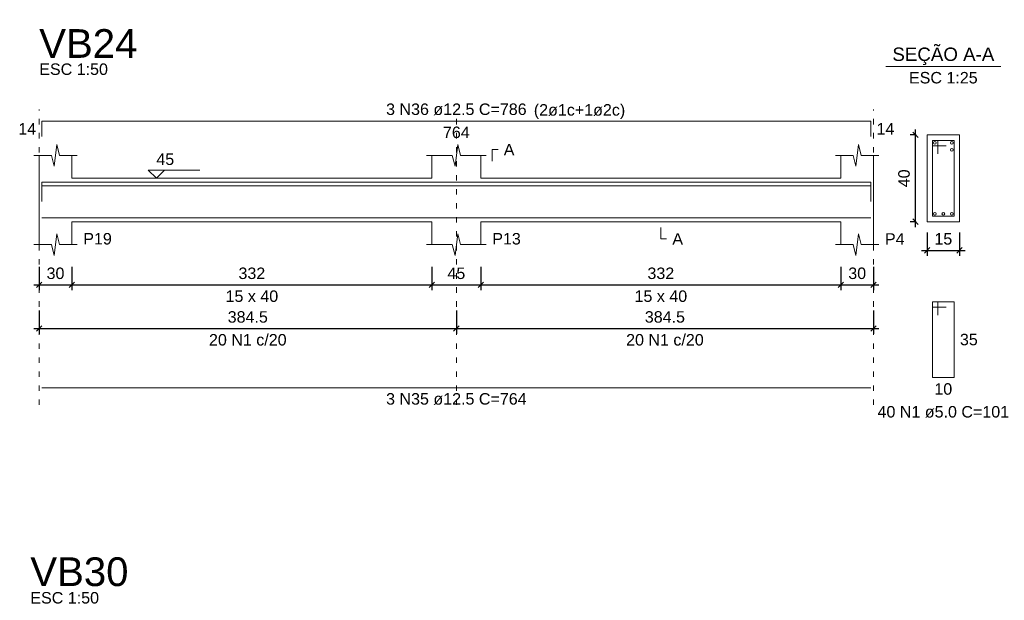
# Model space of a CAD drawing. Header units: millimetres. Extents: x 10906 to 25863, y 1966 to 4861.
# Tile 61 of 163: x 11279 to 11297, y 3006 to 3017. Entities that reach past the tile are written whole.
import ezdxf

# ---------------------------------------------------------------- set-up
doc = ezdxf.new("R2010")
doc.units = ezdxf.units.MM
doc.linetypes.add('DOT2', pattern=[3.175, 0, -3.175])
for name, color, linetype, lineweight in [('Descrição da armadura', 7, 'Continuous', 5), ('DT-Barras na forma', 40, 'Continuous', 5), ('DT-Barras no corte', 5, 'Continuous', 5), ('DT-Barras rebatidas', 40, 'Continuous', 5), ('DT-Cotas', 4, 'Continuous', 5), ('DT-Forma', 5, 'Continuous', 5), ('DT-Pontilhado', 7, 'DOT2', 5), ('DT-Textos', 7, 'Continuous', 5), ('DT-Título', 7, 'Continuous', 20), ('Textos armaduras', 7, 'Continuous', 5)]:
    doc.layers.add(name, color=color, linetype=linetype, lineweight=lineweight)
doc.styles.add('Arial', font='arial.ttf')
doc.styles.get("Standard").update_dxf_attribs({"font": 'arial.ttf'})
doc.dimstyles.new('UM_25.000000', dxfattribs={"dimtxt": 0.18, "dimasz": 0.1, "dimexe": 0.1, "dimexo": 0.2, "dimgap": 0, "dimtad": 1, "dimtih": 1, "dimtoh": 1, "dimdec": 1, "dimlfac": 25, "dimzin": 0, "dimdsep": 46, "dimtxsty": 'Standard', "dimcen": 0.09, "dimdle": 0.1, "dimclrd": 256, "dimclre": 256, "dimclrt": 7, "dimadec": 1, "dimazin": 2, "dimtfac": 1, "dimtdec": 1, "dimtofl": 0, "dimtmove": 0, "dimatfit": 3, "dimfxl": 1, "dimtolj": 1, "dimarcsym": 0})
doc.dimstyles.new('UM_50.000000', dxfattribs={"dimtxt": 0.18, "dimasz": 0.2, "dimexe": 0.2, "dimexo": 0.5, "dimgap": 0, "dimtad": 1, "dimtih": 1, "dimtoh": 1, "dimlfac": 50, "dimzin": 0, "dimdsep": 46, "dimtxsty": 'Standard', "dimcen": 0.09, "dimdle": 0.2, "dimclrd": 256, "dimclre": 256, "dimclrt": 7, "dimazin": 0, "dimtfac": 1, "dimtofl": 0, "dimtmove": 0, "dimatfit": 3, "dimfxl": 1, "dimtolj": 1, "dimtzin": 0, "dimarcsym": 0})

# ---------------------------------------------------------------- blocks, each defined once
blk = doc.blocks.new('_Oblique')
at = {"color": 0, "linetype": 'ByBlock', "lineweight": -2}
blk.add_line((-0.5, -0.5), (0.5, 0.5), dxfattribs=at)
blk = doc.blocks.new('*D227')
at = {"layer": 'Defpoints', "color": 0, "transparency": 16777216}
for p in [(11279.37, 3012.349), (11279.97, 3012.349), (11279.97, 3011.819)]:
    blk.add_point(p, dxfattribs=at)
at = {"layer": 'DT-Cotas', "lineweight": -2, "transparency": 16777216}
for p, q in [((11279.37, 3012.149), (11279.37, 3011.719)), ((11279.97, 3012.149), (11279.97, 3011.719)), ((11279.27, 3011.819), (11280.07, 3011.819))]:
    blk.add_line(p, q, dxfattribs=at)
at = {"layer": 'DT-Cotas', "lineweight": -2, "transparency": 16777216, "xscale": 0.1, "yscale": 0.1, "zscale": 0.1, "rotation": 180}
blk.add_blockref('_Oblique', (11279.37, 3011.819), dxfattribs=at)
at = {"layer": 'DT-Cotas', "lineweight": -2, "transparency": 16777216, "xscale": 0.1, "yscale": 0.1, "zscale": 0.1}
blk.add_blockref('_Oblique', (11279.97, 3011.819), dxfattribs=at)
at = {"layer": 'DT-Cotas', "color": 7, "transparency": 16777216, "insert": (11279.67, 3012.031), "char_height": 0.2118, "attachment_point": 5, "rotation": 0.0057, "style": 'Arial'}
blk.add_mtext('\\A1;30', dxfattribs=at)
blk = doc.blocks.new('*D228')
at = {"layer": 'Defpoints', "color": 0, "transparency": 16777216}
for p in [(11279.97, 3012.349), (11286.61, 3012.349), (11286.61, 3011.819)]:
    blk.add_point(p, dxfattribs=at)
at = {"layer": 'DT-Cotas', "lineweight": -2, "transparency": 16777216}
for p, q in [((11279.97, 3012.149), (11279.97, 3011.719)), ((11286.61, 3012.149), (11286.61, 3011.719)), ((11279.87, 3011.819), (11286.71, 3011.819))]:
    blk.add_line(p, q, dxfattribs=at)
at = {"layer": 'DT-Cotas', "lineweight": -2, "transparency": 16777216, "xscale": 0.1, "yscale": 0.1, "zscale": 0.1, "rotation": 180}
blk.add_blockref('_Oblique', (11279.97, 3011.819), dxfattribs=at)
at = {"layer": 'DT-Cotas', "lineweight": -2, "transparency": 16777216, "xscale": 0.1, "yscale": 0.1, "zscale": 0.1}
blk.add_blockref('_Oblique', (11286.61, 3011.819), dxfattribs=at)
at = {"layer": 'DT-Cotas', "color": 7, "transparency": 16777216, "insert": (11283.29, 3012.031), "char_height": 0.2118, "attachment_point": 5, "rotation": 0.0057, "style": 'Arial'}
blk.add_mtext('\\A1;332', dxfattribs=at)
blk = doc.blocks.new('*D229')
at = {"layer": 'Defpoints', "color": 0, "transparency": 16777216}
for p in [(11286.61, 3012.349), (11287.51, 3012.349), (11287.51, 3011.819)]:
    blk.add_point(p, dxfattribs=at)
at = {"layer": 'DT-Cotas', "lineweight": -2, "transparency": 16777216}
for p, q in [((11286.61, 3012.149), (11286.61, 3011.719)), ((11287.51, 3012.149), (11287.51, 3011.719)), ((11286.51, 3011.819), (11287.61, 3011.819))]:
    blk.add_line(p, q, dxfattribs=at)
at = {"layer": 'DT-Cotas', "lineweight": -2, "transparency": 16777216, "xscale": 0.1, "yscale": 0.1, "zscale": 0.1, "rotation": 180}
blk.add_blockref('_Oblique', (11286.61, 3011.819), dxfattribs=at)
at = {"layer": 'DT-Cotas', "lineweight": -2, "transparency": 16777216, "xscale": 0.1, "yscale": 0.1, "zscale": 0.1}
blk.add_blockref('_Oblique', (11287.51, 3011.819), dxfattribs=at)
at = {"layer": 'DT-Cotas', "color": 7, "transparency": 16777216, "insert": (11287.06, 3012.031), "char_height": 0.2118, "attachment_point": 5, "rotation": 0.0057, "style": 'Arial'}
blk.add_mtext('\\A1;45', dxfattribs=at)
blk = doc.blocks.new('*D230')
at = {"layer": 'Defpoints', "color": 0, "transparency": 16777216}
for p in [(11287.51, 3012.349), (11294.15, 3012.349), (11294.15, 3011.819)]:
    blk.add_point(p, dxfattribs=at)
at = {"layer": 'DT-Cotas', "lineweight": -2, "transparency": 16777216}
for p, q in [((11287.51, 3012.149), (11287.51, 3011.719)), ((11294.15, 3012.149), (11294.15, 3011.719)), ((11287.41, 3011.819), (11294.25, 3011.819))]:
    blk.add_line(p, q, dxfattribs=at)
at = {"layer": 'DT-Cotas', "lineweight": -2, "transparency": 16777216, "xscale": 0.1, "yscale": 0.1, "zscale": 0.1, "rotation": 180}
blk.add_blockref('_Oblique', (11287.51, 3011.819), dxfattribs=at)
at = {"layer": 'DT-Cotas', "lineweight": -2, "transparency": 16777216, "xscale": 0.1, "yscale": 0.1, "zscale": 0.1}
blk.add_blockref('_Oblique', (11294.15, 3011.819), dxfattribs=at)
at = {"layer": 'DT-Cotas', "color": 7, "transparency": 16777216, "insert": (11290.83, 3012.031), "char_height": 0.2118, "attachment_point": 5, "rotation": 0.0057, "style": 'Arial'}
blk.add_mtext('\\A1;332', dxfattribs=at)
blk = doc.blocks.new('*D231')
at = {"layer": 'Defpoints', "color": 0, "transparency": 16777216}
for p in [(11294.15, 3012.349), (11294.75, 3012.349), (11294.75, 3011.819)]:
    blk.add_point(p, dxfattribs=at)
at = {"layer": 'DT-Cotas', "lineweight": -2, "transparency": 16777216}
for p, q in [((11294.15, 3012.149), (11294.15, 3011.719)), ((11294.75, 3012.149), (11294.75, 3011.719)), ((11294.05, 3011.819), (11294.85, 3011.819))]:
    blk.add_line(p, q, dxfattribs=at)
at = {"layer": 'DT-Cotas', "lineweight": -2, "transparency": 16777216, "xscale": 0.1, "yscale": 0.1, "zscale": 0.1, "rotation": 180}
blk.add_blockref('_Oblique', (11294.15, 3011.819), dxfattribs=at)
at = {"layer": 'DT-Cotas', "lineweight": -2, "transparency": 16777216, "xscale": 0.1, "yscale": 0.1, "zscale": 0.1}
blk.add_blockref('_Oblique', (11294.75, 3011.819), dxfattribs=at)
at = {"layer": 'DT-Cotas', "color": 7, "transparency": 16777216, "insert": (11294.45, 3012.031), "char_height": 0.2118, "attachment_point": 5, "rotation": 0.0057, "style": 'Arial'}
blk.add_mtext('\\A1;30', dxfattribs=at)
blk = doc.blocks.new('*D232')
at = {"layer": 'Defpoints', "color": 0, "transparency": 16777216}
for p in [(11279.37, 3011.544), (11287.06, 3011.544), (11287.06, 3011.014)]:
    blk.add_point(p, dxfattribs=at)
at = {"layer": 'DT-Cotas', "lineweight": -2, "transparency": 16777216}
for p, q in [((11279.37, 3011.344), (11279.37, 3010.914)), ((11287.06, 3011.344), (11287.06, 3010.914)), ((11279.27, 3011.014), (11287.16, 3011.014))]:
    blk.add_line(p, q, dxfattribs=at)
at = {"layer": 'DT-Cotas', "lineweight": -2, "transparency": 16777216, "xscale": 0.1, "yscale": 0.1, "zscale": 0.1, "rotation": 180}
blk.add_blockref('_Oblique', (11279.37, 3011.014), dxfattribs=at)
at = {"layer": 'DT-Cotas', "lineweight": -2, "transparency": 16777216, "xscale": 0.1, "yscale": 0.1, "zscale": 0.1}
blk.add_blockref('_Oblique', (11287.06, 3011.014), dxfattribs=at)
at = {"layer": 'DT-Cotas', "color": 7, "transparency": 16777216, "insert": (11283.215, 3011.226), "char_height": 0.2118, "attachment_point": 5, "rotation": 0.0057, "style": 'Arial'}
blk.add_mtext('\\A1;384.5', dxfattribs=at)
blk = doc.blocks.new('*D233')
at = {"layer": 'Defpoints', "color": 0, "transparency": 16777216}
for p in [(11287.06, 3011.544), (11294.75, 3011.544), (11294.75, 3011.014)]:
    blk.add_point(p, dxfattribs=at)
at = {"layer": 'DT-Cotas', "lineweight": -2, "transparency": 16777216}
for p, q in [((11287.06, 3011.344), (11287.06, 3010.914)), ((11294.75, 3011.344), (11294.75, 3010.914)), ((11286.96, 3011.014), (11294.85, 3011.014))]:
    blk.add_line(p, q, dxfattribs=at)
at = {"layer": 'DT-Cotas', "lineweight": -2, "transparency": 16777216, "xscale": 0.1, "yscale": 0.1, "zscale": 0.1, "rotation": 180}
blk.add_blockref('_Oblique', (11287.06, 3011.014), dxfattribs=at)
at = {"layer": 'DT-Cotas', "lineweight": -2, "transparency": 16777216, "xscale": 0.1, "yscale": 0.1, "zscale": 0.1}
blk.add_blockref('_Oblique', (11294.75, 3011.014), dxfattribs=at)
at = {"layer": 'DT-Cotas', "color": 7, "transparency": 16777216, "insert": (11290.905, 3011.226), "char_height": 0.2118, "attachment_point": 5, "rotation": 0.0057, "style": 'Arial'}
blk.add_mtext('\\A1;384.5', dxfattribs=at)
blk = doc.blocks.new('*D234')
at = {"layer": 'Defpoints', "color": 0, "transparency": 16777216}
for p in [(11295.526, 3014.584), (11295.738, 3014.584), (11295.738, 3012.984)]:
    blk.add_point(p, dxfattribs=at)
at = {"layer": 'DT-Cotas', "lineweight": -2, "transparency": 16777216}
for p, q in [((11295.538, 3014.584), (11295.426, 3014.584)), ((11295.526, 3012.884), (11295.526, 3014.684)), ((11295.538, 3012.984), (11295.426, 3012.984))]:
    blk.add_line(p, q, dxfattribs=at)
at = {"layer": 'DT-Cotas', "lineweight": -2, "transparency": 16777216, "xscale": 0.1, "yscale": 0.1, "zscale": 0.1}
for p, rotation in [((11295.526, 3014.584), 90), ((11295.526, 3012.984), 270)]:
    blk.add_blockref('_Oblique', p, dxfattribs=dict(at, rotation=rotation))
at = {"layer": 'DT-Cotas', "color": 7, "transparency": 16777216, "insert": (11295.314, 3013.784), "char_height": 0.2118, "attachment_point": 5, "rotation": 90, "style": 'Arial'}
blk.add_mtext('\\A1;40', dxfattribs=at)
blk = doc.blocks.new('*D235')
at = {"layer": 'Defpoints', "color": 0, "transparency": 16777216}
for p in [(11295.738, 3012.984), (11296.338, 3012.984), (11296.338, 3012.455)]:
    blk.add_point(p, dxfattribs=at)
at = {"layer": 'DT-Cotas', "lineweight": -2, "transparency": 16777216}
for p, q in [((11295.738, 3012.784), (11295.738, 3012.355)), ((11296.338, 3012.784), (11296.338, 3012.355)), ((11295.638, 3012.455), (11296.438, 3012.455))]:
    blk.add_line(p, q, dxfattribs=at)
at = {"layer": 'DT-Cotas', "lineweight": -2, "transparency": 16777216, "xscale": 0.1, "yscale": 0.1, "zscale": 0.1, "rotation": 180}
blk.add_blockref('_Oblique', (11295.738, 3012.455), dxfattribs=at)
at = {"layer": 'DT-Cotas', "lineweight": -2, "transparency": 16777216, "xscale": 0.1, "yscale": 0.1, "zscale": 0.1}
blk.add_blockref('_Oblique', (11296.338, 3012.455), dxfattribs=at)
at = {"layer": 'DT-Cotas', "color": 7, "transparency": 16777216, "insert": (11296.038, 3012.666), "char_height": 0.2118, "attachment_point": 5, "rotation": 0.0057, "style": 'Arial'}
blk.add_mtext('\\A1;15', dxfattribs=at)

msp = doc.modelspace()

# ---------------------------------------------------------------- linework, layer by layer
at = {"layer": 'DT-Barras na forma'}
for p, q in [((11295.93803, 3014.48405), (11295.83803, 3014.48405)), ((11295.83803, 3014.48405), (11295.83803, 3013.08405)), ((11296.23803, 3014.48405), (11295.83803, 3014.48405)), ((11295.83803, 3014.48405), (11295.83803, 3014.38405)), ((11295.83803, 3014.38405), (11296.08803, 3014.38405)), ((11295.93803, 3014.23405), (11295.93803, 3014.48405)), ((11296.23803, 3013.08405), (11296.23803, 3014.48405)), ((11295.83803, 3013.08405), (11296.23803, 3013.08405))]:
    msp.add_line(p, q, dxfattribs=at)
for points in [[(11279.4204, 3013.42405), (11279.4204, 3013.71155), (11294.7004, 3013.71155), (11294.7004, 3013.42405)], [(11279.4204, 3013.35905), (11279.4204, 3013.64655), (11294.7004, 3013.64655), (11294.7004, 3013.35905)], [(11279.4204, 3013.05655), (11294.7004, 3013.05655)]]:
    msp.add_lwpolyline(points, dxfattribs=at)
at = {"layer": 'DT-Barras no corte'}
for centre in [(11295.88303, 3014.43905), (11296.19303, 3014.43905), (11296.19303, 3014.30905), (11295.88303, 3013.12905), (11296.03803, 3013.12905), (11296.19303, 3013.12905)]:
    msp.add_circle(centre, 0.025, dxfattribs=at)
at = {"layer": 'DT-Barras rebatidas'}
for p, q in [((11279.4204, 3014.55365), (11279.4204, 3014.84115)), ((11279.4204, 3014.84115), (11294.7004, 3014.84115)), ((11294.7004, 3014.84115), (11294.7004, 3014.55365)), ((11295.93803, 3011.50735), (11295.83803, 3011.50735)), ((11295.83803, 3011.50735), (11295.83803, 3010.10735)), ((11296.23803, 3011.50735), (11295.83803, 3011.50735)), ((11295.83803, 3011.50735), (11295.83803, 3011.40735)), ((11295.93803, 3011.25735), (11295.93803, 3011.50735)), ((11296.23803, 3010.10735), (11296.23803, 3011.50735)), ((11295.83803, 3011.40735), (11296.08803, 3011.40735)), ((11295.83803, 3010.10735), (11296.23803, 3010.10735)), ((11279.4204, 3009.92191), (11294.7004, 3009.92191))]:
    msp.add_line(p, q, dxfattribs=at)
at = {"layer": 'DT-Forma'}
for p, q in [((11296.33803, 3014.58405), (11295.73803, 3014.58405)), ((11295.73803, 3014.58405), (11295.73803, 3014.58405)), ((11295.73803, 3014.58405), (11295.73803, 3012.98405)), ((11296.33803, 3012.98405), (11296.33803, 3014.58405)), ((11296.33803, 3014.58405), (11296.33803, 3014.58405)), ((11279.6454, 3014.00765), (11279.6954, 3014.40765)), ((11279.6954, 3014.40765), (11279.7454, 3014.20765)), ((11287.0354, 3014.00765), (11287.0854, 3014.40765)), ((11287.0854, 3014.40765), (11287.1354, 3014.20765)), ((11294.4254, 3014.00765), (11294.4754, 3014.40765)), ((11294.4754, 3014.40765), (11294.5254, 3014.20765)), ((11279.2704, 3014.20765), (11279.5954, 3014.20765)), ((11279.3704, 3013.78405), (11279.3704, 3014.20765)), ((11279.5954, 3014.20765), (11279.6454, 3014.00765)), ((11279.7454, 3014.20765), (11280.0704, 3014.20765)), ((11279.9704, 3014.20765), (11279.9704, 3013.78405)), ((11286.5104, 3014.20765), (11286.9854, 3014.20765)), ((11286.6104, 3013.78405), (11286.6104, 3014.20765)), ((11286.9854, 3014.20765), (11287.0354, 3014.00765)), ((11287.1354, 3014.20765), (11287.6104, 3014.20765)), ((11287.5104, 3014.20765), (11287.5104, 3013.78405)), ((11294.0504, 3014.20765), (11294.3754, 3014.20765)), ((11294.1504, 3013.78405), (11294.1504, 3014.20765)), ((11294.3754, 3014.20765), (11294.4254, 3014.00765)), ((11294.5254, 3014.20765), (11294.8504, 3014.20765)), ((11294.7504, 3014.20765), (11294.7504, 3013.78405)), ((11279.9704, 3013.78405), (11286.6104, 3013.78405)), ((11287.5104, 3013.78405), (11294.1504, 3013.78405)), ((11279.3704, 3012.98405), (11279.3704, 3012.56045)), ((11279.9704, 3012.56045), (11279.9704, 3012.98405)), ((11279.9704, 3012.98405), (11286.6104, 3012.98405)), ((11286.6104, 3012.98405), (11286.6104, 3012.56045)), ((11287.5104, 3012.56045), (11287.5104, 3012.98405)), ((11287.5104, 3012.98405), (11294.1504, 3012.98405)), ((11294.1504, 3012.98405), (11294.1504, 3012.56045)), ((11294.7504, 3012.56045), (11294.7504, 3012.98405)), ((11295.73803, 3012.98405), (11296.33803, 3012.98405)), ((11295.73803, 3012.98405), (11295.73803, 3012.98405)), ((11296.33803, 3012.98405), (11296.33803, 3012.98405)), ((11279.6454, 3012.36045), (11279.6954, 3012.76045)), ((11279.6954, 3012.76045), (11279.7454, 3012.56045)), ((11287.0354, 3012.36045), (11287.0854, 3012.76045)), ((11287.0854, 3012.76045), (11287.1354, 3012.56045)), ((11294.4254, 3012.36045), (11294.4754, 3012.76045)), ((11294.4754, 3012.76045), (11294.5254, 3012.56045)), ((11279.2704, 3012.56045), (11279.5954, 3012.56045)), ((11279.5954, 3012.56045), (11279.6454, 3012.36045)), ((11279.7454, 3012.56045), (11280.0704, 3012.56045)), ((11286.5104, 3012.56045), (11286.9854, 3012.56045)), ((11286.9854, 3012.56045), (11287.0354, 3012.36045)), ((11287.1354, 3012.56045), (11287.6104, 3012.56045)), ((11294.0504, 3012.56045), (11294.3754, 3012.56045)), ((11294.3754, 3012.56045), (11294.4254, 3012.36045)), ((11294.5254, 3012.56045), (11294.8504, 3012.56045))]:
    msp.add_line(p, q, dxfattribs=at)
at = {"layer": 'DT-Forma', "linetype": 'Continuous'}
for p, q in [((11279.3704, 3012.98405), (11279.3704, 3013.78405)), ((11294.7504, 3013.78405), (11294.7504, 3012.98405))]:
    msp.add_line(p, q, dxfattribs=at)
at = {"layer": 'DT-Pontilhado', "ltscale": 0.05}
for p, q in [((11279.3704, 3009.60421), (11279.3704, 3015.05295)), ((11287.0604, 3009.60421), (11287.0604, 3015.05295)), ((11294.7504, 3009.60421), (11294.7504, 3015.05295))]:
    msp.add_line(p, q, dxfattribs=at)
at = {"layer": 'DT-Textos'}
msp.add_line((11294.97903, 3015.84895), (11297.09703, 3015.84895), dxfattribs=at)
for points in [[(11287.7222, 3014.10175), (11287.7222, 3014.31355), (11287.8281, 3014.31355)], [(11281.6774, 3013.93231), (11281.52914, 3013.78405), (11281.38088, 3013.93231), (11282.33398, 3013.93231)], [(11290.8304, 3012.87815), (11290.8304, 3012.66635), (11290.9363, 3012.66635)]]:
    msp.add_lwpolyline(points, dxfattribs=at)

# ---------------------------------------------------------------- texts
at = {"layer": 'Descrição da armadura', "linetype": 'Continuous', "char_height": 0.2118, "attachment_point": 8, "line_spacing_factor": 0.798, "style": 'Arial'}
for s, insert, width in [('3 N36 ø12.5 C=786', (11287.0604, 3014.94705), 5.1946527), ('20 N1 c/20', (11283.2154, 3010.69661), 2.8693417), ('20 N1 c/20', (11290.9054, 3010.69661), 2.8693417), ('3 N35 ø12.5 C=764', (11287.0604, 3009.60421), 5.1946527)]:
    msp.add_mtext(s, dxfattribs=dict(at, insert=insert, width=width))
at = {"layer": 'Descrição da armadura', "color": 7, "linetype": 'Continuous', "insert": (11296.03803, 3009.36605), "char_height": 0.2118, "width": 4.8647001, "attachment_point": 8, "line_spacing_factor": 0.798, "style": 'Arial'}
msp.add_mtext('40 N1 ø5.0 C=101', dxfattribs=at)
at = {"layer": 'DT-Textos', "line_spacing_factor": 0.798, "style": 'Arial'}
for s, insert, char_height, width, attachment_point in [('SEÇÃO A-A', (11296.03832, 3015.87313), 0.2471, 4.8395853, 8), ('ESC 1:50', (11279.3704, 3015.68835), 0.2118, 1.901901, 7), ('ESC 1:25', (11296.03803, 3015.53125), 0.2118, 1.901901, 8), ('(2ø1c+1ø2c)', (11288.4883, 3014.87713), 0.2118, 2.5310949, 7), ('A', (11287.934, 3014.20765), 0.2118, 0.296372, 7), ('45', (11281.52914, 3014.02762), 0.2118, 0.4942426, 7), ('P19', (11280.1822, 3012.56045), 0.2118, 0.7906146, 7), ('P13', (11287.7222, 3012.56045), 0.2118, 0.7906146, 7), ('A', (11291.0422, 3012.56045), 0.2118, 0.296372, 7), ('P4', (11294.9622, 3012.56045), 0.2118, 0.5434933, 7), ('15 x 40', (11283.2904, 3011.50145), 0.2118, 1.45756, 8), ('15 x 40', (11290.8304, 3011.50145), 0.2118, 1.45756, 8), ('ESC 1:50', (11279.20616, 3005.93744), 0.2118, 1.901901, 7)]:
    msp.add_mtext(s, dxfattribs=dict(at, insert=insert, char_height=char_height, width=width, attachment_point=attachment_point))
at = {"layer": 'DT-Título', "char_height": 0.5295, "width": 3.2609597, "attachment_point": 7, "line_spacing_factor": 0.798, "style": 'Arial'}
for s, insert in [('VB24', (11279.3704, 3016.00605)), ('VB30', (11279.20616, 3006.25514))]:
    msp.add_mtext(s, dxfattribs=dict(at, insert=insert))
at = {"layer": 'Textos armaduras', "linetype": 'Continuous', "char_height": 0.2118, "attachment_point": 7, "line_spacing_factor": 0.798, "style": 'Arial'}
for s, insert, width in [('14', (11278.98455, 3014.5915), 0.6599051), ('764', (11286.81294, 3014.52345), 0.9898577), ('14', (11294.8063, 3014.5915), 0.6599051)]:
    msp.add_mtext(s, dxfattribs=dict(at, insert=insert, width=width))
at = {"layer": 'Textos armaduras', "color": 7, "linetype": 'Continuous', "char_height": 0.2118, "width": 0.6599051, "attachment_point": 7, "line_spacing_factor": 0.798, "style": 'Arial'}
for s, insert in [('35', (11296.34393, 3010.70145)), ('10', (11295.87305, 3009.78965))]:
    msp.add_mtext(s, dxfattribs=dict(at, insert=insert))

# ---------------------------------------------------------------- dimensions: what is measured, and where the dimension line sits
at = {"layer": 'DT-Cotas'}
dim = msp.add_linear_dim(base=(11295.52623, 3014.58405), p1=(11295.73803, 3012.98405), p2=(11295.73803, 3014.58405), angle=90, dimstyle='UM_25.000000', override={"dimtxt": 0.2118, "dimasz": 0.1, "dimexe": 0.1, "dimexo": 0.2, "dimtad": 1, "dimtih": 0, "dimtoh": 0, "dimdec": 1, "dimlfac": 25, "dimzin": 8, "dimtxsty": 'Arial', "dimblk": 'Oblique', "dimblk1": 'Oblique', "dimblk2": 'Oblique', "dimsah": 1, "dimdle": 0.1, "dimse1": 0, "dimse2": 0, "dimclrt": 7, "dimadec": 1, "dimazin": 3, "dimtmove": 2, "dimldrblk": 'Oblique'}, dxfattribs=at)
dim.commit()
dim.dimension.update_dxf_attribs({"geometry": '*D234', "text_midpoint": (11295.31443, 3013.78405), "dimtype": 160, "text_rotation": 90})
for base, p1, p2, dimstyle, override, picture, middle in [((11296.33803, 3012.45455), (11295.73803, 3012.98405), (11296.33803, 3012.98405), 'UM_25.000000', {"dimtxt": 0.2118, "dimasz": 0.1, "dimexe": 0.1, "dimexo": 0.2, "dimtad": 1, "dimtih": 0, "dimtoh": 0, "dimdec": 1, "dimlfac": 25, "dimzin": 8, "dimtxsty": 'Arial', "dimblk": 'Oblique', "dimblk1": 'Oblique', "dimblk2": 'Oblique', "dimsah": 1, "dimdle": 0.1, "dimse1": 0, "dimse2": 0, "dimclrt": 7, "dimadec": 1, "dimazin": 3, "dimtmove": 2, "dimldrblk": 'Oblique'}, '*D235', (11296.03803, 3012.66635)), ((11279.9704, 3011.81915), (11279.3704, 3012.34865), (11279.9704, 3012.34865), 'UM_50.000000', {"dimtxt": 0.2118, "dimasz": 0.1, "dimexe": 0.1, "dimexo": 0.2, "dimtad": 1, "dimtih": 0, "dimtoh": 0, "dimdec": 1, "dimlfac": 50, "dimzin": 8, "dimtxsty": 'Arial', "dimblk": 'Oblique', "dimblk1": 'Oblique', "dimblk2": 'Oblique', "dimsah": 1, "dimdle": 0.1, "dimse1": 0, "dimse2": 0, "dimclrt": 7, "dimadec": 1, "dimazin": 3, "dimtmove": 2, "dimldrblk": 'Oblique'}, '*D227', (11279.6704, 3012.03095)), ((11286.6104, 3011.81915), (11279.9704, 3012.34865), (11286.6104, 3012.34865), 'UM_50.000000', {"dimtxt": 0.2118, "dimasz": 0.1, "dimexe": 0.1, "dimexo": 0.2, "dimtad": 1, "dimtih": 0, "dimtoh": 0, "dimdec": 1, "dimlfac": 50, "dimzin": 8, "dimtxsty": 'Arial', "dimblk": 'Oblique', "dimblk1": 'Oblique', "dimblk2": 'Oblique', "dimsah": 1, "dimdle": 0.1, "dimse1": 0, "dimse2": 0, "dimclrt": 7, "dimadec": 1, "dimazin": 3, "dimtmove": 2, "dimldrblk": 'Oblique'}, '*D228', (11283.2904, 3012.03095)), ((11287.5104, 3011.81915), (11286.6104, 3012.34865), (11287.5104, 3012.34865), 'UM_50.000000', {"dimtxt": 0.2118, "dimasz": 0.1, "dimexe": 0.1, "dimexo": 0.2, "dimtad": 1, "dimtih": 0, "dimtoh": 0, "dimdec": 1, "dimlfac": 50, "dimzin": 8, "dimtxsty": 'Arial', "dimblk": 'Oblique', "dimblk1": 'Oblique', "dimblk2": 'Oblique', "dimsah": 1, "dimdle": 0.1, "dimse1": 0, "dimse2": 0, "dimclrt": 7, "dimadec": 1, "dimazin": 3, "dimtmove": 2, "dimldrblk": 'Oblique'}, '*D229', (11287.0604, 3012.03095)), ((11294.1504, 3011.81915), (11287.5104, 3012.34865), (11294.1504, 3012.34865), 'UM_50.000000', {"dimtxt": 0.2118, "dimasz": 0.1, "dimexe": 0.1, "dimexo": 0.2, "dimtad": 1, "dimtih": 0, "dimtoh": 0, "dimdec": 1, "dimlfac": 50, "dimzin": 8, "dimtxsty": 'Arial', "dimblk": 'Oblique', "dimblk1": 'Oblique', "dimblk2": 'Oblique', "dimsah": 1, "dimdle": 0.1, "dimse1": 0, "dimse2": 0, "dimclrt": 7, "dimadec": 1, "dimazin": 3, "dimtmove": 2, "dimldrblk": 'Oblique'}, '*D230', (11290.8304, 3012.03095)), ((11294.7504, 3011.81915), (11294.1504, 3012.34865), (11294.7504, 3012.34865), 'UM_50.000000', {"dimtxt": 0.2118, "dimasz": 0.1, "dimexe": 0.1, "dimexo": 0.2, "dimtad": 1, "dimtih": 0, "dimtoh": 0, "dimdec": 1, "dimlfac": 50, "dimzin": 8, "dimtxsty": 'Arial', "dimblk": 'Oblique', "dimblk1": 'Oblique', "dimblk2": 'Oblique', "dimsah": 1, "dimdle": 0.1, "dimse1": 0, "dimse2": 0, "dimclrt": 7, "dimadec": 1, "dimazin": 3, "dimtmove": 2, "dimldrblk": 'Oblique'}, '*D231', (11294.4504, 3012.03095)), ((11287.0604, 3011.01431), (11279.3704, 3011.54381), (11287.0604, 3011.54381), 'UM_50.000000', {"dimtxt": 0.2118, "dimasz": 0.1, "dimexe": 0.1, "dimexo": 0.2, "dimtad": 1, "dimtih": 0, "dimtoh": 0, "dimdec": 1, "dimlfac": 50, "dimzin": 8, "dimtxsty": 'Arial', "dimblk": 'Oblique', "dimblk1": 'Oblique', "dimblk2": 'Oblique', "dimsah": 1, "dimdle": 0.1, "dimse1": 0, "dimse2": 0, "dimclrt": 7, "dimadec": 1, "dimazin": 3, "dimtmove": 2, "dimldrblk": 'Oblique'}, '*D232', (11283.2154, 3011.22611)), ((11294.7504, 3011.01431), (11287.0604, 3011.54381), (11294.7504, 3011.54381), 'UM_50.000000', {"dimtxt": 0.2118, "dimasz": 0.1, "dimexe": 0.1, "dimexo": 0.2, "dimtad": 1, "dimtih": 0, "dimtoh": 0, "dimdec": 1, "dimlfac": 50, "dimzin": 8, "dimtxsty": 'Arial', "dimblk": 'Oblique', "dimblk1": 'Oblique', "dimblk2": 'Oblique', "dimsah": 1, "dimdle": 0.1, "dimse1": 0, "dimse2": 0, "dimclrt": 7, "dimadec": 1, "dimazin": 3, "dimtmove": 2, "dimldrblk": 'Oblique'}, '*D233', (11290.9054, 3011.22611))]:
    dim = msp.add_linear_dim(base=base, p1=p1, p2=p2, dimstyle=dimstyle, override=override, dxfattribs=at)
    dim.commit()
    dim.dimension.update_dxf_attribs({"geometry": picture, "text_midpoint": middle, "dimtype": 160, "text_rotation": 0.00573})

doc.saveas('drawing.dxf')
